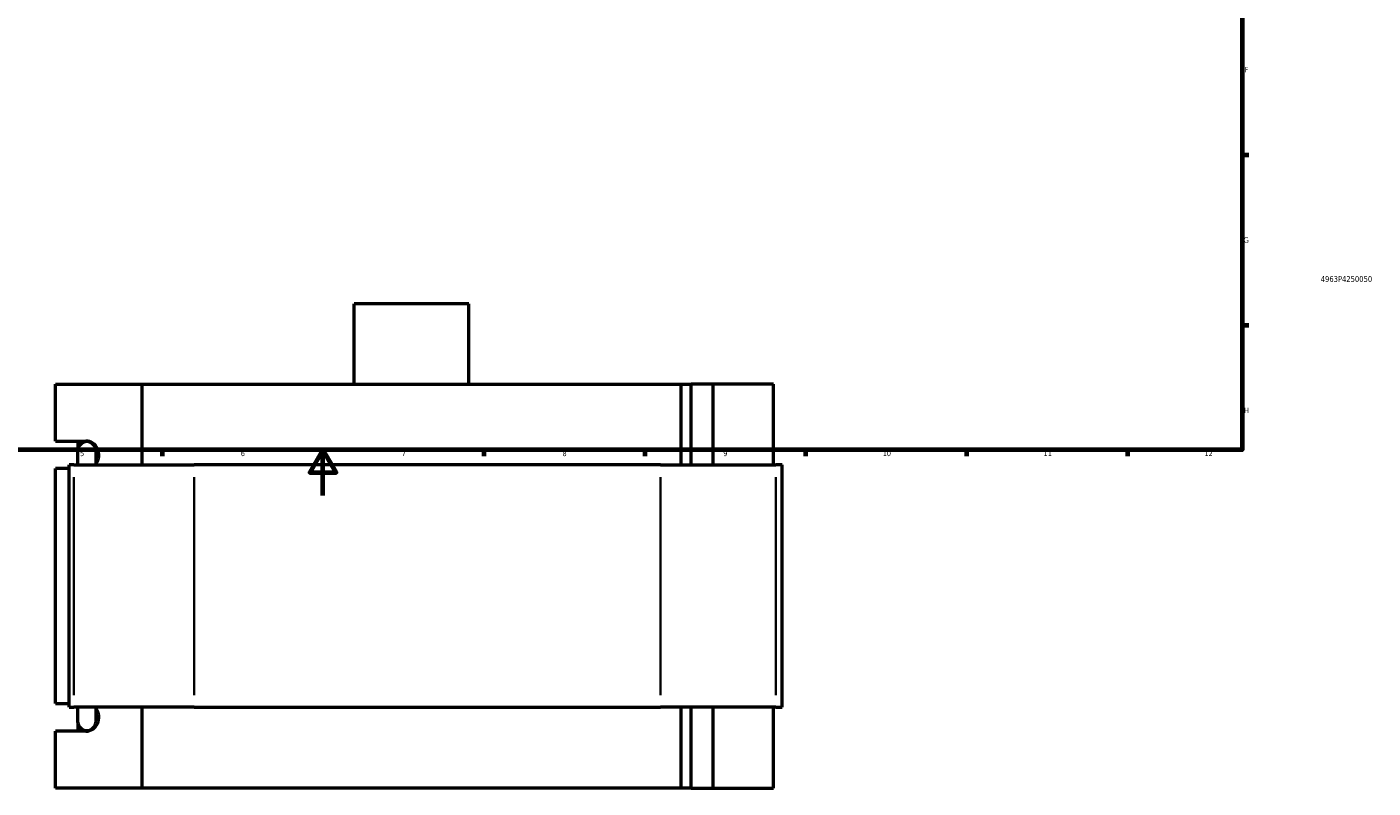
# Model space of a CAD drawing. Header units: millimetres. Extents: x -265 to 986, y -127 to 1201.
# Tile 4 of 7: x 292 to 878, y -127 to 204. Entities that reach past the tile are written whole.
import ezdxf
from ezdxf.enums import TextEntityAlignment as Align

# ---------------------------------------------------------------- set-up
doc = ezdxf.new("R2010")
doc.units = ezdxf.units.MM
for name, color, linetype, lineweight in [('Border (ANSI)', 7, 'Continuous', 70), ('Title (ISO)', 7, 'Continuous', 50), ('Visible (ANSI)', 7, 'Continuous', 50), ('Visible Narrow (ANSI)', 7, 'Continuous', 35)]:
    doc.layers.add(name, color=color, linetype=linetype, lineweight=lineweight)
doc.styles.add('Note Text (ANSI)', font='tahoma.ttf')
doc.styles.add('Note Text (ISO)', font='tahoma.ttf')

# ---------------------------------------------------------------- blocks, each defined once
blk = doc.blocks.new('Borders Default Border')
at = {"layer": 'Border (ANSI)'}
for p, q in [((821, 148.5), (823.8, 148.5)), ((821, 74.25), (823.8, 74.25)), ((350.42, 20), (350.42, 17.2)), ((490.58, 20), (490.58, 17.2)), ((560.67, 20), (560.67, 17.2)), ((630.75, 20), (630.75, 17.2)), ((700.83, 20), (700.83, 17.2)), ((770.92, 20), (770.92, 17.2))]:
    blk.add_line(p, q, dxfattribs=at)
at = {"layer": 'Border (ANSI)', "flags": 128}
for points in [[(20, 20), (20, 574), (821, 574), (821, 20), (20, 20)], [(420.5, 0), (420.5, 20), (414.73, 10), (426.27, 10), (420.5, 20)]]:
    blk.add_lwpolyline(points, dxfattribs=at)
at = {"layer": 'Border (ANSI)', "color": 5, "true_color": 0x0000ff, "char_height": 2.4, "attachment_point": 7, "style": 'Note Text (ANSI)'}
for s, insert in [('F', (821.98, 184.43)), ('G', (821.6, 110.13)), ('H', (821.73, 35.93)), ('5', (314.67, 17.15)), ('6', (384.69, 17.15)), ('7', (454.8, 17.2)), ('8', (524.84, 17.15)), ('9', (594.92, 17.15)), ('10', (664.35, 17.15)), ('11', (734.43, 17.2)), ('12', (804.52, 17.2))]:
    blk.add_mtext(s, dxfattribs=dict(at, insert=insert))
blk = doc.blocks.new('Title Blocks ISO')
at = {"layer": 'Title (ISO)', "color": 232, "true_color": 0xca0064, "style": 'Note Text (ISO)'}
blk.add_attdef('PART_NUMBER_001', (34.16, 73.13), '', height=2.5, dxfattribs=at)
blk.add_attdef('DESCRIPTION', text='', height=2.5, dxfattribs=at).set_placement((34.09, 65.95), align=Align.TOP_LEFT)

msp = doc.modelspace()

# ---------------------------------------------------------------- linework, layer by layer
at = {"layer": 'Visible (ANSI)'}
for p, q in [((484.08, 83.53), (434.08, 83.53)), ((434.08, 48.53), (434.08, 83.53)), ((484.08, 48.53), (484.08, 83.53)), ((304.03, 23.73), (304.03, 48.53)), ((304.03, 48.53), (341.62, 48.53)), ((341.62, 48.53), (341.62, 13.33)), ((341.62, 48.53), (576.54, 48.53)), ((576.54, 48.53), (580.88, 48.53)), ((576.54, 13.33), (576.54, 48.53)), ((590.42, 48.53), (580.88, 48.53)), ((580.88, 13.33), (580.88, 48.53)), ((616.77, 48.53), (590.42, 48.53)), ((590.42, 13.33), (590.42, 48.53)), ((616.77, 13.33), (616.77, 48.53)), ((304.03, 23.73), (317.19, 23.73)), ((313.78, 20.6), (313.78, 23.73)), ((313.62, 19.49), (313.62, 13.33)), ((321.62, 13.33), (321.62, 19.49)), ((311.92, 13.33), (309.87, 13.33)), ((309.87, -92.27), (309.87, 13.33)), ((311.92, 13.33), (364.37, 13.33)), ((567.53, 13.33), (364.37, 13.33)), ((567.53, 13.33), (617.85, 13.33)), ((620.52, 13.33), (617.85, 13.33)), ((620.52, -92.27), (620.52, 13.33)), ((309.87, 11.73), (304.03, 11.73)), ((304.03, -90.67), (304.03, 11.73)), ((304.03, -90.67), (309.87, -90.67)), ((309.87, -92.27), (311.92, -92.27)), ((364.37, -92.27), (311.92, -92.27)), ((313.62, -92.27), (313.62, -98.43)), ((321.62, -98.43), (321.62, -92.27)), ((341.62, -92.27), (341.62, -127.47)), ((364.37, -92.27), (567.53, -92.27)), ((617.85, -92.27), (567.53, -92.27)), ((576.54, -127.47), (576.54, -92.27)), ((580.88, -127.47), (580.88, -92.27)), ((590.42, -127.47), (590.42, -92.27)), ((616.77, -127.47), (616.77, -92.27)), ((617.85, -92.27), (620.52, -92.27)), ((313.78, -102.67), (313.78, -99.55)), ((317.19, -102.67), (304.03, -102.67)), ((304.03, -127.47), (304.03, -102.67)), ((341.62, -127.47), (304.03, -127.47)), ((576.54, -127.47), (341.62, -127.47)), ((580.88, -127.47), (576.54, -127.47)), ((580.88, -127.47), (590.42, -127.47)), ((590.42, -127.47), (616.77, -127.47))]:
    msp.add_line(p, q, dxfattribs=at)
for centre, start, end in [((317.62, 19.49), 0, 180), ((317.62, -98.43), 180, 0)]:
    msp.add_arc(centre, 4, start, end, dxfattribs=at)
for centre, major_axis, start_param, end_param in [((317.19, 17.73), (0, 6), 4.045498, 6.283185), ((317.19, -96.67), (0, -6), 0, 2.237688)]:
    msp.add_ellipse(centre, major_axis=major_axis, ratio=0.939693, start_param=start_param, end_param=end_param, dxfattribs=at)
at = {"layer": 'Visible Narrow (ANSI)'}
for p, q in [((311.92, -86.99), (311.92, 8.05)), ((364.37, -86.99), (364.37, 8.05)), ((567.53, -86.99), (567.53, 8.05)), ((617.85, -86.99), (617.85, 8.05))]:
    msp.add_line(p, q, dxfattribs=at)

# ---------------------------------------------------------------- block references
msp.add_blockref('Borders Default Border', (0, 0))
msp.add_blockref('Title Blocks ISO', (821, 20)).add_auto_attribs({'PART_NUMBER_001': '4963P4250050'})

doc.saveas('drawing.dxf')
